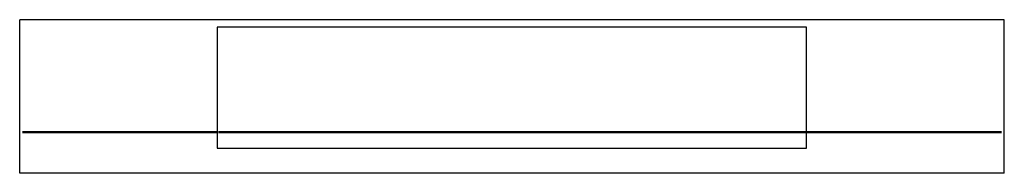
# Model space of a CAD drawing. Header units: millimetres. Extents: x -456 to 458, y 0 to 142.
import ezdxf

# ---------------------------------------------------------------- set-up
doc = ezdxf.new("R2010")
doc.units = ezdxf.units.MM
doc.set_wipeout_variables(frame=1)

msp = doc.modelspace()

# ---------------------------------------------------------------- wipeouts: each hides what was drawn before it
msp.add_wipeout([(458.3, 0), (458.3, 142.01), (-455.7, 142.01), (-455.7, 0)])

# ---------------------------------------------------------------- next in the draw order: linework, layer by layer
at = {"color": 9, "linetype": 'Continuous'}
for p, q in [((458.3, 142.01), (-455.7, 142.01)), ((-455.7, 0), (-455.7, 142.01)), ((458.3, 0), (458.3, 142.01)), ((-272.3, 135.1), (-272.3, 23.21)), ((274.7, 135.1), (-272.3, 135.1)), ((274.7, 23.21), (274.7, 135.1)), ((-453.1, 38.71), (-272.3, 38.71)), ((-453.1, 37.65), (-272.3, 37.65)), ((-271.3, 38.71), (-198.7, 38.71)), ((-271.3, 37.65), (-198.7, 37.65)), ((-198.7, 38.71), (273.7, 38.71)), ((-198.7, 37.65), (273.7, 37.65)), ((274.7, 38.71), (455.7, 38.71)), ((274.7, 37.65), (455.7, 37.65)), ((-272.3, 23.21), (274.7, 23.21))]:
    msp.add_line(p, q, dxfattribs=at)
at = {"color": 4, "linetype": 'Continuous'}
msp.add_line((458.3, 0), (-455.7, 0), dxfattribs=at)

doc.saveas('drawing.dxf')
